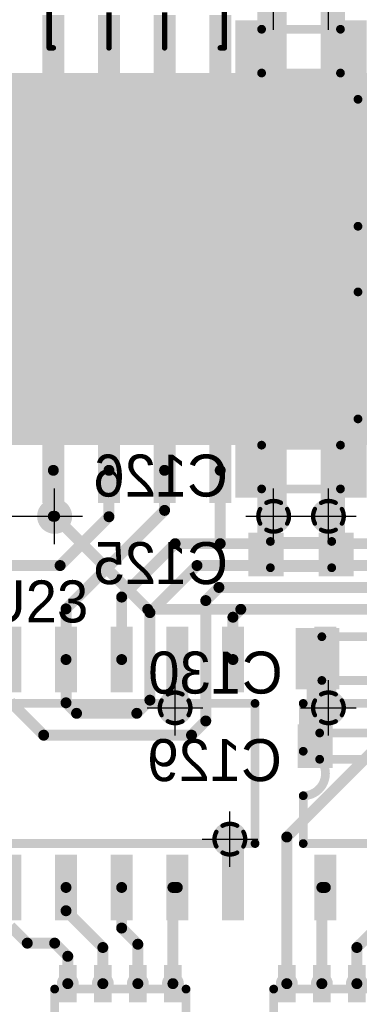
# Model space of a CAD drawing. Extents: x 74 to 326, y 70 to 232.
# Tile 12 of 138: x 149.58 to 157.33, y 81.73 to 104.22. Entities that reach past the tile are written whole.
import ezdxf

# ---------------------------------------------------------------- set-up
doc = ezdxf.new("R2010")
doc.units = 0
for name, color, linetype in [('Bot_Silk', 7, 'CONTINUOUS'), ('Bottom', 2, 'CONTINUOUS'), ('Drill_Layer', 255, 'CONTINUOUS'), ('Gnd', 12, 'CONTINUOUS'), ('Pwr', 13, 'CONTINUOUS'), ('Top', 1, 'CONTINUOUS'), ('Top_Silk', 6, 'CONTINUOUS')]:
    doc.layers.add(name, color=color, linetype=linetype)

# ---------------------------------------------------------------- blocks, each defined once
blk = doc.blocks.new('Cross')
at = {"layer": 'Drill_Layer', "linetype": 'CONTINUOUS'}
for p, q in [((0, -12.7), (0, 12.7)), ((-12.7, 0), (12.7, 0))]:
    blk.add_line(p, q, dxfattribs=at)
blk = doc.blocks.new('UNIT_DISC')
at = {"linetype": 'CONTINUOUS', "const_width": 0.5}
blk.add_lwpolyline([(0.25, 0, 1), (-0.25, 0, 1)], format="xyb", close=True, dxfattribs=at)
blk = doc.blocks.new('SHAPE_EL_236_236_0_0_0_0')
at = {"xscale": 0.6, "yscale": 0.6, "zscale": 0.6}
blk.add_blockref('UNIT_DISC', (0, 0), dxfattribs=at)
blk = doc.blocks.new('SHAPE_EL_314_314_0_0_0_0')
at = {"xscale": 0.8, "yscale": 0.8, "zscale": 0.8}
blk.add_blockref('UNIT_DISC', (0, 0), dxfattribs=at)
blk = doc.blocks.new('v0306303')
at = {"layer": 'Bottom'}
blk.add_blockref('SHAPE_EL_236_236_0_0_0_0', (0, 0), dxfattribs=at)
at = {"layer": 'Gnd'}
blk.add_blockref('SHAPE_EL_314_314_0_0_0_0', (0, 0), dxfattribs=at)
at = {"layer": 'Pwr'}
blk.add_blockref('SHAPE_EL_314_314_0_0_0_0', (0, 0), dxfattribs=at)
at = {"layer": 'Top'}
blk.add_blockref('SHAPE_EL_236_236_0_0_0_0', (0, 0), dxfattribs=at)
blk = doc.blocks.new('YC164_11073')
at = {"layer": 'Top_Silk', "linetype": 'CONTINUOUS', "const_width": 0.2}
for points in [[(155.375, 82.075), (155.375, 80.675)], [(158.375, 82.075), (155.375, 82.075)], [(158.375, 82.075), (158.375, 80.675)], [(158.375, 80.675), (155.375, 80.675)]]:
    blk.add_lwpolyline(points, dxfattribs=at)
at = {"layer": 'Top_Silk', "xscale": 0.2, "yscale": 0.2, "zscale": 0.2}
for p in [(155.375, 82.075), (155.375, 82.075), (158.375, 82.075), (158.375, 82.075), (155.375, 80.675), (155.375, 80.675), (158.375, 80.675), (158.375, 80.675)]:
    blk.add_blockref('UNIT_DISC', p, dxfattribs=at)
blk = doc.blocks.new('SHAPE_SQ_157_334_0_0_0_0')
blk.add_solid([(-0.2, -0.425), (0.2, -0.425), (-0.2, 0.425), (0.2, 0.425)])
blk = doc.blocks.new('SHAPE_EL_196_196_0_0_0_0')
at = {"xscale": 0.5, "yscale": 0.5, "zscale": 0.5}
blk.add_blockref('UNIT_DISC', (0, 0), dxfattribs=at)
blk = doc.blocks.new('w400h850250')
at = {"layer": 'Gnd'}
blk.add_blockref('SHAPE_EL_196_196_0_0_0_0', (0, 0), dxfattribs=at)
at = {"layer": 'Pwr'}
blk.add_blockref('SHAPE_EL_196_196_0_0_0_0', (0, 0), dxfattribs=at)
at = {"layer": 'Top'}
blk.add_blockref('SHAPE_SQ_157_334_0_0_0_0', (0, 0), dxfattribs=at)
blk = doc.blocks.new('w400h850259')
at = {"layer": 'Gnd'}
blk.add_blockref('SHAPE_EL_196_196_0_0_0_0', (0, 0), dxfattribs=at)
at = {"layer": 'Pwr'}
blk.add_blockref('SHAPE_EL_196_196_0_0_0_0', (0, 0), dxfattribs=at)
at = {"layer": 'Top'}
blk.add_blockref('SHAPE_SQ_157_334_0_0_0_0', (0, 0), dxfattribs=at)
blk = doc.blocks.new('w400h850244')
at = {"layer": 'Gnd'}
blk.add_blockref('SHAPE_EL_196_196_0_0_0_0', (0, 0), dxfattribs=at)
at = {"layer": 'Pwr'}
blk.add_blockref('SHAPE_EL_196_196_0_0_0_0', (0, 0), dxfattribs=at)
at = {"layer": 'Top'}
blk.add_blockref('SHAPE_SQ_157_334_0_0_0_0', (0, 0), dxfattribs=at)
blk = doc.blocks.new('w400h850322')
at = {"layer": 'Gnd'}
blk.add_blockref('SHAPE_EL_196_196_0_0_0_0', (0, 0), dxfattribs=at)
at = {"layer": 'Pwr'}
blk.add_blockref('SHAPE_EL_196_196_0_0_0_0', (0, 0), dxfattribs=at)
at = {"layer": 'Top'}
blk.add_blockref('SHAPE_SQ_157_334_0_0_0_0', (0, 0), dxfattribs=at)
blk = doc.blocks.new('w400h850252')
at = {"layer": 'Gnd'}
blk.add_blockref('SHAPE_EL_196_196_0_0_0_0', (0, 0), dxfattribs=at)
at = {"layer": 'Pwr'}
blk.add_blockref('SHAPE_EL_196_196_0_0_0_0', (0, 0), dxfattribs=at)
at = {"layer": 'Top'}
blk.add_blockref('SHAPE_SQ_157_334_0_0_0_0', (0, 0), dxfattribs=at)
blk = doc.blocks.new('w400h850253')
at = {"layer": 'Gnd'}
blk.add_blockref('SHAPE_EL_196_196_0_0_0_0', (0, 0), dxfattribs=at)
at = {"layer": 'Pwr'}
blk.add_blockref('SHAPE_EL_196_196_0_0_0_0', (0, 0), dxfattribs=at)
at = {"layer": 'Top'}
blk.add_blockref('SHAPE_SQ_157_334_0_0_0_0', (0, 0), dxfattribs=at)
blk = doc.blocks.new('w400h850315')
at = {"layer": 'Gnd'}
blk.add_blockref('SHAPE_EL_196_196_0_0_0_0', (0, 0), dxfattribs=at)
at = {"layer": 'Pwr'}
blk.add_blockref('SHAPE_EL_196_196_0_0_0_0', (0, 0), dxfattribs=at)
at = {"layer": 'Top'}
blk.add_blockref('SHAPE_SQ_157_334_0_0_0_0', (0, 0), dxfattribs=at)
blk = doc.blocks.new('w400h850316')
at = {"layer": 'Gnd'}
blk.add_blockref('SHAPE_EL_196_196_0_0_0_0', (0, 0), dxfattribs=at)
at = {"layer": 'Pwr'}
blk.add_blockref('SHAPE_EL_196_196_0_0_0_0', (0, 0), dxfattribs=at)
at = {"layer": 'Top'}
blk.add_blockref('SHAPE_SQ_157_334_0_0_0_0', (0, 0), dxfattribs=at)
blk = doc.blocks.new('R98')
for name, p in [('w400h850322', (155.675, 82.2)), ('w400h850244', (156.475, 82.2)), ('w400h850315', (157.275, 82.2)), ('w400h850316', (158.075, 82.2)), ('YC164_11073', (0, 0)), ('w400h850259', (155.675, 80.55)), ('w400h850250', (156.475, 80.55)), ('w400h850252', (157.275, 80.55)), ('w400h850253', (158.075, 80.55))]:
    blk.add_blockref(name, p)
at = {"layer": 'Top_Silk'}
blk.add_text('R98', height=0.96, dxfattribs=at).set_placement((153.43125, 78.95))
blk = doc.blocks.new('SHAPE_TH45_314_236_39_0_0_0')
at = {"linetype": 'CONTINUOUS', "const_width": 0.1}
for points in [[(0.16647, 0.30788, 0.2530389), (-0.16647, 0.30788, 0.2530389)], [(-0.30788, 0.16647, 0.2530389), (-0.30788, -0.16647, 0.2530389)], [(0.30788, -0.16647, 0.2530389), (0.30788, 0.16647, 0.2530389)], [(-0.16647, -0.30788, 0.2530389), (0.16647, -0.30788, 0.2530389)]]:
    blk.add_lwpolyline(points, format="xyb", dxfattribs=at)
at = {"xscale": 0.1, "yscale": 0.1, "zscale": 0.1}
for p in [(-0.16647, 0.30788), (0.16647, 0.30788), (-0.30788, 0.16647), (0.30788, 0.16647), (-0.30788, -0.16647), (0.30788, -0.16647), (-0.16647, -0.30788), (0.16647, -0.30788)]:
    blk.add_blockref('UNIT_DISC', p, dxfattribs=at)
blk = doc.blocks.new('v0306350')
at = {"layer": 'Bottom'}
blk.add_blockref('SHAPE_EL_236_236_0_0_0_0', (0, 0), dxfattribs=at)
at = {"layer": 'Gnd'}
blk.add_blockref('SHAPE_EL_314_314_0_0_0_0', (0, 0), dxfattribs=at)
at = {"layer": 'Pwr'}
blk.add_blockref('SHAPE_TH45_314_236_39_0_0_0', (0, 0), dxfattribs=at)
at = {"layer": 'Top'}
blk.add_blockref('SHAPE_EL_236_236_0_0_0_0', (0, 0), dxfattribs=at)
blk = doc.blocks.new('v030649')
at = {"layer": 'Bottom'}
blk.add_blockref('SHAPE_EL_236_236_0_0_0_0', (0, 0), dxfattribs=at)
at = {"layer": 'Gnd'}
blk.add_blockref('SHAPE_TH45_314_236_39_0_0_0', (0, 0), dxfattribs=at)
at = {"layer": 'Pwr'}
blk.add_blockref('SHAPE_EL_314_314_0_0_0_0', (0, 0), dxfattribs=at)
at = {"layer": 'Top'}
blk.add_blockref('SHAPE_EL_236_236_0_0_0_0', (0, 0), dxfattribs=at)
blk = doc.blocks.new('0805_11108')
at = {"layer": 'Bot_Silk', "linetype": 'CONTINUOUS', "const_width": 0.2}
for points in [[(156.475, 89.125), (156.475, 90.125)], [(156.475, 90.125), (158.275, 90.125)], [(158.275, 89.125), (158.275, 90.125)], [(158.275, 89.125), (156.475, 89.125)]]:
    blk.add_lwpolyline(points, dxfattribs=at)
at = {"layer": 'Bot_Silk', "xscale": 0.2, "yscale": 0.2, "zscale": 0.2}
for p in [(156.475, 90.125), (156.475, 90.125), (158.275, 90.125), (158.275, 90.125), (156.475, 89.125), (156.475, 89.125), (158.275, 89.125), (158.275, 89.125)]:
    blk.add_blockref('UNIT_DISC', p, dxfattribs=at)
blk = doc.blocks.new('SHAPE_SQ_393_551_0_0_0_0')
blk.add_solid([(-0.5, -0.7), (0.5, -0.7), (-0.5, 0.7), (0.5, 0.7)])
blk = doc.blocks.new('w1000h1400350_F')
at = {"layer": 'Bottom'}
blk.add_blockref('SHAPE_SQ_393_551_0_0_0_0', (0, 0), dxfattribs=at)
at = {"layer": 'Gnd'}
blk.add_blockref('SHAPE_EL_196_196_0_0_0_0', (0, 0), dxfattribs=at)
at = {"layer": 'Pwr'}
blk.add_blockref('SHAPE_EL_196_196_0_0_0_0', (0, 0), dxfattribs=at)
blk = doc.blocks.new('w1000h140049_F')
at = {"layer": 'Bottom'}
blk.add_blockref('SHAPE_SQ_393_551_0_0_0_0', (0, 0), dxfattribs=at)
at = {"layer": 'Gnd'}
blk.add_blockref('SHAPE_EL_196_196_0_0_0_0', (0, 0), dxfattribs=at)
at = {"layer": 'Pwr'}
blk.add_blockref('SHAPE_EL_196_196_0_0_0_0', (0, 0), dxfattribs=at)
blk = doc.blocks.new('C130')
at = {"rotation": -180}
for name, p in [('w1000h1400350_F', (156.375, 89.625)), ('w1000h140049_F', (158.375, 89.625))]:
    blk.add_blockref(name, p, dxfattribs=at)
blk.add_blockref('0805_11108', (0, 0))
at = {"layer": 'Bot_Silk', "text_generation_flag": 2}
blk.add_text('C130', height=0.96, dxfattribs=at).set_placement((155.58125, 88.825))
blk = doc.blocks.new('0603_11094')
at = {"layer": 'Bot_Silk', "linetype": 'CONTINUOUS', "const_width": 0.2}
for points in [[(156.425, 87.925), (156.425, 87.325)], [(157.825, 87.925), (156.425, 87.925)], [(157.825, 87.325), (157.825, 87.925)], [(156.425, 87.325), (157.825, 87.325)]]:
    blk.add_lwpolyline(points, dxfattribs=at)
at = {"layer": 'Bot_Silk', "xscale": 0.2, "yscale": 0.2, "zscale": 0.2}
for p in [(156.425, 87.925), (156.425, 87.925), (157.825, 87.925), (157.825, 87.925), (156.425, 87.325), (156.425, 87.325), (157.825, 87.325), (157.825, 87.325)]:
    blk.add_blockref('UNIT_DISC', p, dxfattribs=at)
blk = doc.blocks.new('SHAPE_SQ_314_393_0_0_0_0')
blk.add_solid([(-0.4, -0.5), (0.4, -0.5), (-0.4, 0.5), (0.4, 0.5)])
blk = doc.blocks.new('w800h1000350_F')
at = {"layer": 'Bottom'}
blk.add_blockref('SHAPE_SQ_314_393_0_0_0_0', (0, 0), dxfattribs=at)
at = {"layer": 'Gnd'}
blk.add_blockref('SHAPE_EL_196_196_0_0_0_0', (0, 0), dxfattribs=at)
at = {"layer": 'Pwr'}
blk.add_blockref('SHAPE_EL_196_196_0_0_0_0', (0, 0), dxfattribs=at)
blk = doc.blocks.new('w800h100049_F')
at = {"layer": 'Bottom'}
blk.add_blockref('SHAPE_SQ_314_393_0_0_0_0', (0, 0), dxfattribs=at)
at = {"layer": 'Gnd'}
blk.add_blockref('SHAPE_EL_196_196_0_0_0_0', (0, 0), dxfattribs=at)
at = {"layer": 'Pwr'}
blk.add_blockref('SHAPE_EL_196_196_0_0_0_0', (0, 0), dxfattribs=at)
blk = doc.blocks.new('C129')
at = {"rotation": -180}
for name, p in [('w800h1000350_F', (156.325, 87.625)), ('w800h100049_F', (157.925, 87.625))]:
    blk.add_blockref(name, p, dxfattribs=at)
blk.add_blockref('0603_11094', (0, 0))
at = {"layer": 'Bot_Silk', "text_generation_flag": 2}
blk.add_text('C129', height=0.96, dxfattribs=at).set_placement((155.5625, 86.825))
blk = doc.blocks.new('YC164_18177')
at = {"layer": 'Top_Silk', "linetype": 'CONTINUOUS', "const_width": 0.2}
for points in [[(150.375, 82.075), (150.375, 80.675)], [(153.375, 82.075), (150.375, 82.075)], [(153.375, 82.075), (153.375, 80.675)], [(153.375, 80.675), (150.375, 80.675)]]:
    blk.add_lwpolyline(points, dxfattribs=at)
at = {"layer": 'Top_Silk', "xscale": 0.2, "yscale": 0.2, "zscale": 0.2}
for p in [(150.375, 82.075), (150.375, 82.075), (153.375, 82.075), (153.375, 82.075), (150.375, 80.675), (150.375, 80.675), (153.375, 80.675), (153.375, 80.675)]:
    blk.add_blockref('UNIT_DISC', p, dxfattribs=at)
blk = doc.blocks.new('w400h850247')
at = {"layer": 'Gnd'}
blk.add_blockref('SHAPE_EL_196_196_0_0_0_0', (0, 0), dxfattribs=at)
at = {"layer": 'Pwr'}
blk.add_blockref('SHAPE_EL_196_196_0_0_0_0', (0, 0), dxfattribs=at)
at = {"layer": 'Top'}
blk.add_blockref('SHAPE_SQ_157_334_0_0_0_0', (0, 0), dxfattribs=at)
blk = doc.blocks.new('w400h850246')
at = {"layer": 'Gnd'}
blk.add_blockref('SHAPE_EL_196_196_0_0_0_0', (0, 0), dxfattribs=at)
at = {"layer": 'Pwr'}
blk.add_blockref('SHAPE_EL_196_196_0_0_0_0', (0, 0), dxfattribs=at)
at = {"layer": 'Top'}
blk.add_blockref('SHAPE_SQ_157_334_0_0_0_0', (0, 0), dxfattribs=at)
blk = doc.blocks.new('w400h850314')
at = {"layer": 'Gnd'}
blk.add_blockref('SHAPE_EL_196_196_0_0_0_0', (0, 0), dxfattribs=at)
at = {"layer": 'Pwr'}
blk.add_blockref('SHAPE_EL_196_196_0_0_0_0', (0, 0), dxfattribs=at)
at = {"layer": 'Top'}
blk.add_blockref('SHAPE_SQ_157_334_0_0_0_0', (0, 0), dxfattribs=at)
blk = doc.blocks.new('w400h850242')
at = {"layer": 'Gnd'}
blk.add_blockref('SHAPE_EL_196_196_0_0_0_0', (0, 0), dxfattribs=at)
at = {"layer": 'Pwr'}
blk.add_blockref('SHAPE_EL_196_196_0_0_0_0', (0, 0), dxfattribs=at)
at = {"layer": 'Top'}
blk.add_blockref('SHAPE_SQ_157_334_0_0_0_0', (0, 0), dxfattribs=at)
blk = doc.blocks.new('w400h850248')
at = {"layer": 'Gnd'}
blk.add_blockref('SHAPE_EL_196_196_0_0_0_0', (0, 0), dxfattribs=at)
at = {"layer": 'Pwr'}
blk.add_blockref('SHAPE_EL_196_196_0_0_0_0', (0, 0), dxfattribs=at)
at = {"layer": 'Top'}
blk.add_blockref('SHAPE_SQ_157_334_0_0_0_0', (0, 0), dxfattribs=at)
blk = doc.blocks.new('w400h850249')
at = {"layer": 'Gnd'}
blk.add_blockref('SHAPE_EL_196_196_0_0_0_0', (0, 0), dxfattribs=at)
at = {"layer": 'Pwr'}
blk.add_blockref('SHAPE_EL_196_196_0_0_0_0', (0, 0), dxfattribs=at)
at = {"layer": 'Top'}
blk.add_blockref('SHAPE_SQ_157_334_0_0_0_0', (0, 0), dxfattribs=at)
blk = doc.blocks.new('w400h850309')
at = {"layer": 'Gnd'}
blk.add_blockref('SHAPE_EL_196_196_0_0_0_0', (0, 0), dxfattribs=at)
at = {"layer": 'Pwr'}
blk.add_blockref('SHAPE_EL_196_196_0_0_0_0', (0, 0), dxfattribs=at)
at = {"layer": 'Top'}
blk.add_blockref('SHAPE_SQ_157_334_0_0_0_0', (0, 0), dxfattribs=at)
blk = doc.blocks.new('w400h850310')
at = {"layer": 'Gnd'}
blk.add_blockref('SHAPE_EL_196_196_0_0_0_0', (0, 0), dxfattribs=at)
at = {"layer": 'Pwr'}
blk.add_blockref('SHAPE_EL_196_196_0_0_0_0', (0, 0), dxfattribs=at)
at = {"layer": 'Top'}
blk.add_blockref('SHAPE_SQ_157_334_0_0_0_0', (0, 0), dxfattribs=at)
blk = doc.blocks.new('R97')
for name, p in [('w400h850242', (150.675, 82.2)), ('w400h850314', (151.475, 82.2)), ('w400h850309', (152.275, 82.2)), ('w400h850310', (153.075, 82.2)), ('YC164_18177', (0, 0)), ('w400h850246', (150.675, 80.55)), ('w400h850247', (151.475, 80.55)), ('w400h850248', (152.275, 80.55)), ('w400h850249', (153.075, 80.55))]:
    blk.add_blockref(name, p)
at = {"layer": 'Top_Silk'}
blk.add_text('R97', height=0.96, dxfattribs=at).set_placement((148.18125, 78.95))
blk = doc.blocks.new('SOIC16_40_20729')
at = {"layer": 'Top_Silk', "linetype": 'CONTINUOUS', "const_width": 0.2}
for points in [[(145.05, 87.508), (145.05, 88.6)], [(145.05, 88.6), (154.95, 88.6)], [(154.95, 88.6), (154.95, 85.4)], [(145.05, 85.4), (145.05, 86.492)], [(154.95, 85.4), (145.05, 85.4)]]:
    blk.add_lwpolyline(points, dxfattribs=at)
blk.add_lwpolyline([(145.05, 86.492, 1), (145.05, 87.508, 1)], format="xyb", dxfattribs=at)
at = {"layer": 'Top_Silk', "xscale": 0.2, "yscale": 0.2, "zscale": 0.2}
for p in [(145.05, 88.6), (145.05, 88.6), (154.95, 88.6), (154.95, 88.6), (145.05, 87.508), (145.05, 87.508), (145.05, 86.492), (145.05, 86.492), (145.05, 85.4), (145.05, 85.4), (154.95, 85.4), (154.95, 85.4)]:
    blk.add_blockref('UNIT_DISC', p, dxfattribs=at)
blk = doc.blocks.new('SHAPE_SQ_590_196_0_0_0_0')
blk.add_solid([(-0.75, -0.25), (0.75, -0.25), (-0.75, 0.25), (0.75, 0.25)])
blk = doc.blocks.new('w1500h500309')
at = {"layer": 'Gnd'}
blk.add_blockref('SHAPE_EL_196_196_0_0_0_0', (0, 0), dxfattribs=at)
at = {"layer": 'Pwr'}
blk.add_blockref('SHAPE_EL_196_196_0_0_0_0', (0, 0), dxfattribs=at)
at = {"layer": 'Top'}
blk.add_blockref('SHAPE_SQ_590_196_0_0_0_0', (0, 0), dxfattribs=at)
blk = doc.blocks.new('w1500h500314')
at = {"layer": 'Gnd'}
blk.add_blockref('SHAPE_EL_196_196_0_0_0_0', (0, 0), dxfattribs=at)
at = {"layer": 'Pwr'}
blk.add_blockref('SHAPE_EL_196_196_0_0_0_0', (0, 0), dxfattribs=at)
at = {"layer": 'Top'}
blk.add_blockref('SHAPE_SQ_590_196_0_0_0_0', (0, 0), dxfattribs=at)
blk = doc.blocks.new('w1500h500310')
at = {"layer": 'Gnd'}
blk.add_blockref('SHAPE_EL_196_196_0_0_0_0', (0, 0), dxfattribs=at)
at = {"layer": 'Pwr'}
blk.add_blockref('SHAPE_EL_196_196_0_0_0_0', (0, 0), dxfattribs=at)
at = {"layer": 'Top'}
blk.add_blockref('SHAPE_SQ_590_196_0_0_0_0', (0, 0), dxfattribs=at)
blk = doc.blocks.new('w1500h50049')
at = {"layer": 'Gnd'}
blk.add_blockref('SHAPE_EL_196_196_0_0_0_0', (0, 0), dxfattribs=at)
at = {"layer": 'Pwr'}
blk.add_blockref('SHAPE_EL_196_196_0_0_0_0', (0, 0), dxfattribs=at)
at = {"layer": 'Top'}
blk.add_blockref('SHAPE_SQ_590_196_0_0_0_0', (0, 0), dxfattribs=at)
blk = doc.blocks.new('w1500h500236')
at = {"layer": 'Gnd'}
blk.add_blockref('SHAPE_EL_196_196_0_0_0_0', (0, 0), dxfattribs=at)
at = {"layer": 'Pwr'}
blk.add_blockref('SHAPE_EL_196_196_0_0_0_0', (0, 0), dxfattribs=at)
at = {"layer": 'Top'}
blk.add_blockref('SHAPE_SQ_590_196_0_0_0_0', (0, 0), dxfattribs=at)
blk = doc.blocks.new('w1500h500238')
at = {"layer": 'Gnd'}
blk.add_blockref('SHAPE_EL_196_196_0_0_0_0', (0, 0), dxfattribs=at)
at = {"layer": 'Pwr'}
blk.add_blockref('SHAPE_EL_196_196_0_0_0_0', (0, 0), dxfattribs=at)
at = {"layer": 'Top'}
blk.add_blockref('SHAPE_SQ_590_196_0_0_0_0', (0, 0), dxfattribs=at)
blk = doc.blocks.new('w1500h500313')
at = {"layer": 'Gnd'}
blk.add_blockref('SHAPE_EL_196_196_0_0_0_0', (0, 0), dxfattribs=at)
at = {"layer": 'Pwr'}
blk.add_blockref('SHAPE_EL_196_196_0_0_0_0', (0, 0), dxfattribs=at)
at = {"layer": 'Top'}
blk.add_blockref('SHAPE_SQ_590_196_0_0_0_0', (0, 0), dxfattribs=at)
blk = doc.blocks.new('w1500h500242')
at = {"layer": 'Gnd'}
blk.add_blockref('SHAPE_EL_196_196_0_0_0_0', (0, 0), dxfattribs=at)
at = {"layer": 'Pwr'}
blk.add_blockref('SHAPE_EL_196_196_0_0_0_0', (0, 0), dxfattribs=at)
at = {"layer": 'Top'}
blk.add_blockref('SHAPE_SQ_590_196_0_0_0_0', (0, 0), dxfattribs=at)
blk = doc.blocks.new('w1500h500149')
at = {"layer": 'Gnd'}
blk.add_blockref('SHAPE_EL_196_196_0_0_0_0', (0, 0), dxfattribs=at)
at = {"layer": 'Pwr'}
blk.add_blockref('SHAPE_EL_196_196_0_0_0_0', (0, 0), dxfattribs=at)
at = {"layer": 'Top'}
blk.add_blockref('SHAPE_SQ_590_196_0_0_0_0', (0, 0), dxfattribs=at)
blk = doc.blocks.new('w1500h500350')
at = {"layer": 'Gnd'}
blk.add_blockref('SHAPE_EL_196_196_0_0_0_0', (0, 0), dxfattribs=at)
at = {"layer": 'Pwr'}
blk.add_blockref('SHAPE_EL_196_196_0_0_0_0', (0, 0), dxfattribs=at)
at = {"layer": 'Top'}
blk.add_blockref('SHAPE_SQ_590_196_0_0_0_0', (0, 0), dxfattribs=at)
blk = doc.blocks.new('w1500h500288')
at = {"layer": 'Gnd'}
blk.add_blockref('SHAPE_EL_196_196_0_0_0_0', (0, 0), dxfattribs=at)
at = {"layer": 'Pwr'}
blk.add_blockref('SHAPE_EL_196_196_0_0_0_0', (0, 0), dxfattribs=at)
at = {"layer": 'Top'}
blk.add_blockref('SHAPE_SQ_590_196_0_0_0_0', (0, 0), dxfattribs=at)
blk = doc.blocks.new('w1500h500299')
at = {"layer": 'Gnd'}
blk.add_blockref('SHAPE_EL_196_196_0_0_0_0', (0, 0), dxfattribs=at)
at = {"layer": 'Pwr'}
blk.add_blockref('SHAPE_EL_196_196_0_0_0_0', (0, 0), dxfattribs=at)
at = {"layer": 'Top'}
blk.add_blockref('SHAPE_SQ_590_196_0_0_0_0', (0, 0), dxfattribs=at)
blk = doc.blocks.new('w1500h500349')
at = {"layer": 'Gnd'}
blk.add_blockref('SHAPE_EL_196_196_0_0_0_0', (0, 0), dxfattribs=at)
at = {"layer": 'Pwr'}
blk.add_blockref('SHAPE_EL_196_196_0_0_0_0', (0, 0), dxfattribs=at)
at = {"layer": 'Top'}
blk.add_blockref('SHAPE_SQ_590_196_0_0_0_0', (0, 0), dxfattribs=at)
blk = doc.blocks.new('w1500h500300')
at = {"layer": 'Gnd'}
blk.add_blockref('SHAPE_EL_196_196_0_0_0_0', (0, 0), dxfattribs=at)
at = {"layer": 'Pwr'}
blk.add_blockref('SHAPE_EL_196_196_0_0_0_0', (0, 0), dxfattribs=at)
at = {"layer": 'Top'}
blk.add_blockref('SHAPE_SQ_590_196_0_0_0_0', (0, 0), dxfattribs=at)
blk = doc.blocks.new('w1500h500312')
at = {"layer": 'Gnd'}
blk.add_blockref('SHAPE_EL_196_196_0_0_0_0', (0, 0), dxfattribs=at)
at = {"layer": 'Pwr'}
blk.add_blockref('SHAPE_EL_196_196_0_0_0_0', (0, 0), dxfattribs=at)
at = {"layer": 'Top'}
blk.add_blockref('SHAPE_SQ_590_196_0_0_0_0', (0, 0), dxfattribs=at)
blk = doc.blocks.new('U23')
at = {"rotation": 90}
for name, p in [('w1500h500350', (145.555, 89.6035)), ('w1500h500312', (146.825, 89.6035)), ('w1500h500300', (148.095, 89.6035)), ('w1500h500349', (149.365, 89.6035)), ('w1500h500299', (150.635, 89.6035)), ('w1500h500288', (151.905, 89.6035)), ('w1500h500350', (153.175, 89.6035)), ('w1500h500149', (154.445, 89.6035)), ('w1500h500313', (145.555, 84.3965)), ('w1500h500236', (146.825, 84.3965)), ('w1500h500238', (148.095, 84.3965)), ('w1500h500242', (149.365, 84.3965)), ('w1500h500314', (150.635, 84.3965)), ('w1500h500309', (151.905, 84.3965)), ('w1500h500310', (153.175, 84.3965)), ('w1500h50049', (154.445, 84.3965))]:
    blk.add_blockref(name, p, dxfattribs=at)
blk.add_blockref('SOIC16_40_20729', (0, 0))
at = {"layer": 'Top_Silk'}
blk.add_text('U23', height=0.96, dxfattribs=at).set_placement((148.7875, 90.45))
blk = doc.blocks.new('0805_11127')
at = {"layer": 'Bot_Silk', "linetype": 'CONTINUOUS', "const_width": 0.2}
for points in [[(155.1, 94.5), (155.1, 93.5)], [(155.1, 94.5), (156.9, 94.5)], [(156.9, 94.5), (156.9, 93.5)], [(156.9, 93.5), (155.1, 93.5)]]:
    blk.add_lwpolyline(points, dxfattribs=at)
at = {"layer": 'Bot_Silk', "xscale": 0.2, "yscale": 0.2, "zscale": 0.2}
for p in [(155.1, 94.5), (155.1, 94.5), (156.9, 94.5), (156.9, 94.5), (155.1, 93.5), (155.1, 93.5), (156.9, 93.5), (156.9, 93.5)]:
    blk.add_blockref('UNIT_DISC', p, dxfattribs=at)
blk = doc.blocks.new('C126')
for name, p in [('w1000h140049_F', (155, 94)), ('w1000h1400350_F', (157, 94)), ('0805_11127', (0, 0))]:
    blk.add_blockref(name, p)
at = {"layer": 'Bot_Silk', "text_generation_flag": 2}
blk.add_text('C126', height=0.96, dxfattribs=at).set_placement((154.33125, 93.325))
blk = doc.blocks.new('0805_11143')
at = {"layer": 'Bot_Silk', "linetype": 'CONTINUOUS', "const_width": 0.2}
for points in [[(155.1, 104), (155.1, 103)], [(155.1, 104), (156.9, 104)], [(156.9, 104), (156.9, 103)], [(156.9, 103), (155.1, 103)]]:
    blk.add_lwpolyline(points, dxfattribs=at)
at = {"layer": 'Bot_Silk', "xscale": 0.2, "yscale": 0.2, "zscale": 0.2}
for p in [(155.1, 104), (155.1, 104), (156.9, 104), (156.9, 104), (155.1, 103), (155.1, 103), (156.9, 103), (156.9, 103)]:
    blk.add_blockref('UNIT_DISC', p, dxfattribs=at)
blk = doc.blocks.new('w1000h1400395_F')
at = {"layer": 'Bottom'}
blk.add_blockref('SHAPE_SQ_393_551_0_0_0_0', (0, 0), dxfattribs=at)
at = {"layer": 'Gnd'}
blk.add_blockref('SHAPE_EL_196_196_0_0_0_0', (0, 0), dxfattribs=at)
at = {"layer": 'Pwr'}
blk.add_blockref('SHAPE_EL_196_196_0_0_0_0', (0, 0), dxfattribs=at)
blk = doc.blocks.new('w1000h1400392_F')
at = {"layer": 'Bottom'}
blk.add_blockref('SHAPE_SQ_393_551_0_0_0_0', (0, 0), dxfattribs=at)
at = {"layer": 'Gnd'}
blk.add_blockref('SHAPE_EL_196_196_0_0_0_0', (0, 0), dxfattribs=at)
at = {"layer": 'Pwr'}
blk.add_blockref('SHAPE_EL_196_196_0_0_0_0', (0, 0), dxfattribs=at)
blk = doc.blocks.new('C124')
for name, p in [('w1000h1400392_F', (155, 103.5)), ('w1000h1400395_F', (157, 103.5)), ('0805_11143', (0, 0))]:
    blk.add_blockref(name, p)
at = {"layer": 'Bot_Silk', "text_generation_flag": 2}
blk.add_text('C124', height=0.96, dxfattribs=at).set_placement((160.6, 102.825))
blk = doc.blocks.new('0603_15589')
at = {"layer": 'Bot_Silk', "linetype": 'CONTINUOUS', "const_width": 0.2}
for points in [[(155.3, 92.3), (155.3, 91.7)], [(156.7, 92.3), (155.3, 92.3)], [(156.7, 91.7), (156.7, 92.3)], [(155.3, 91.7), (156.7, 91.7)]]:
    blk.add_lwpolyline(points, dxfattribs=at)
at = {"layer": 'Bot_Silk', "xscale": 0.2, "yscale": 0.2, "zscale": 0.2}
for p in [(155.3, 92.3), (155.3, 92.3), (156.7, 92.3), (156.7, 92.3), (155.3, 91.7), (155.3, 91.7), (156.7, 91.7), (156.7, 91.7)]:
    blk.add_blockref('UNIT_DISC', p, dxfattribs=at)
blk = doc.blocks.new('C125')
for name, p in [('w800h100049_F', (155.2, 92)), ('w800h1000350_F', (156.8, 92)), ('0603_15589', (0, 0))]:
    blk.add_blockref(name, p)
at = {"layer": 'Bot_Silk', "text_generation_flag": 2}
blk.add_text('C125', height=0.96, dxfattribs=at).set_placement((154.33125, 91.325))
blk = doc.blocks.new('SOIC16_40_23658')
at = {"layer": 'Top_Silk', "linetype": 'CONTINUOUS', "const_width": 0.2}
for points in [[(156.05, 87.508), (156.05, 88.6)], [(156.05, 88.6), (165.95, 88.6)], [(165.95, 88.6), (165.95, 85.4)], [(156.05, 85.4), (156.05, 86.492)], [(165.95, 85.4), (156.05, 85.4)]]:
    blk.add_lwpolyline(points, dxfattribs=at)
blk.add_lwpolyline([(156.05, 86.492, 1), (156.05, 87.508, 1)], format="xyb", dxfattribs=at)
at = {"layer": 'Top_Silk', "xscale": 0.2, "yscale": 0.2, "zscale": 0.2}
for p in [(156.05, 88.6), (156.05, 88.6), (165.95, 88.6), (165.95, 88.6), (156.05, 87.508), (156.05, 87.508), (156.05, 86.492), (156.05, 86.492), (156.05, 85.4), (156.05, 85.4), (165.95, 85.4), (165.95, 85.4)]:
    blk.add_blockref('UNIT_DISC', p, dxfattribs=at)
blk = doc.blocks.new('w1500h500323')
at = {"layer": 'Gnd'}
blk.add_blockref('SHAPE_EL_196_196_0_0_0_0', (0, 0), dxfattribs=at)
at = {"layer": 'Pwr'}
blk.add_blockref('SHAPE_EL_196_196_0_0_0_0', (0, 0), dxfattribs=at)
at = {"layer": 'Top'}
blk.add_blockref('SHAPE_SQ_590_196_0_0_0_0', (0, 0), dxfattribs=at)
blk = doc.blocks.new('w1500h500318')
at = {"layer": 'Gnd'}
blk.add_blockref('SHAPE_EL_196_196_0_0_0_0', (0, 0), dxfattribs=at)
at = {"layer": 'Pwr'}
blk.add_blockref('SHAPE_EL_196_196_0_0_0_0', (0, 0), dxfattribs=at)
at = {"layer": 'Top'}
blk.add_blockref('SHAPE_SQ_590_196_0_0_0_0', (0, 0), dxfattribs=at)
blk = doc.blocks.new('w1500h500320')
at = {"layer": 'Gnd'}
blk.add_blockref('SHAPE_EL_196_196_0_0_0_0', (0, 0), dxfattribs=at)
at = {"layer": 'Pwr'}
blk.add_blockref('SHAPE_EL_196_196_0_0_0_0', (0, 0), dxfattribs=at)
at = {"layer": 'Top'}
blk.add_blockref('SHAPE_SQ_590_196_0_0_0_0', (0, 0), dxfattribs=at)
blk = doc.blocks.new('w1500h500315')
at = {"layer": 'Gnd'}
blk.add_blockref('SHAPE_EL_196_196_0_0_0_0', (0, 0), dxfattribs=at)
at = {"layer": 'Pwr'}
blk.add_blockref('SHAPE_EL_196_196_0_0_0_0', (0, 0), dxfattribs=at)
at = {"layer": 'Top'}
blk.add_blockref('SHAPE_SQ_590_196_0_0_0_0', (0, 0), dxfattribs=at)
blk = doc.blocks.new('w1500h500316')
at = {"layer": 'Gnd'}
blk.add_blockref('SHAPE_EL_196_196_0_0_0_0', (0, 0), dxfattribs=at)
at = {"layer": 'Pwr'}
blk.add_blockref('SHAPE_EL_196_196_0_0_0_0', (0, 0), dxfattribs=at)
at = {"layer": 'Top'}
blk.add_blockref('SHAPE_SQ_590_196_0_0_0_0', (0, 0), dxfattribs=at)
blk = doc.blocks.new('w1500h500244')
at = {"layer": 'Gnd'}
blk.add_blockref('SHAPE_EL_196_196_0_0_0_0', (0, 0), dxfattribs=at)
at = {"layer": 'Pwr'}
blk.add_blockref('SHAPE_EL_196_196_0_0_0_0', (0, 0), dxfattribs=at)
at = {"layer": 'Top'}
blk.add_blockref('SHAPE_SQ_590_196_0_0_0_0', (0, 0), dxfattribs=at)
blk = doc.blocks.new('w1500h500317')
at = {"layer": 'Gnd'}
blk.add_blockref('SHAPE_EL_196_196_0_0_0_0', (0, 0), dxfattribs=at)
at = {"layer": 'Pwr'}
blk.add_blockref('SHAPE_EL_196_196_0_0_0_0', (0, 0), dxfattribs=at)
at = {"layer": 'Top'}
blk.add_blockref('SHAPE_SQ_590_196_0_0_0_0', (0, 0), dxfattribs=at)
blk = doc.blocks.new('w1500h500303')
at = {"layer": 'Gnd'}
blk.add_blockref('SHAPE_EL_196_196_0_0_0_0', (0, 0), dxfattribs=at)
at = {"layer": 'Pwr'}
blk.add_blockref('SHAPE_EL_196_196_0_0_0_0', (0, 0), dxfattribs=at)
at = {"layer": 'Top'}
blk.add_blockref('SHAPE_SQ_590_196_0_0_0_0', (0, 0), dxfattribs=at)
blk = doc.blocks.new('w1500h500322')
at = {"layer": 'Gnd'}
blk.add_blockref('SHAPE_EL_196_196_0_0_0_0', (0, 0), dxfattribs=at)
at = {"layer": 'Pwr'}
blk.add_blockref('SHAPE_EL_196_196_0_0_0_0', (0, 0), dxfattribs=at)
at = {"layer": 'Top'}
blk.add_blockref('SHAPE_SQ_590_196_0_0_0_0', (0, 0), dxfattribs=at)
blk = doc.blocks.new('U24')
at = {"rotation": 90}
for name, p in [('w1500h500350', (156.555, 89.6035)), ('w1500h500322', (157.825, 89.6035)), ('w1500h500149', (159.095, 89.6035)), ('w1500h500349', (160.365, 89.6035)), ('w1500h500299', (161.635, 89.6035)), ('w1500h500288', (162.905, 89.6035)), ('w1500h500350', (164.175, 89.6035)), ('w1500h500303', (165.445, 89.6035)), ('w1500h500244', (156.555, 84.3965)), ('w1500h500315', (157.825, 84.3965)), ('w1500h500316', (159.095, 84.3965)), ('w1500h500317', (160.365, 84.3965)), ('w1500h500318', (161.635, 84.3965)), ('w1500h500323', (162.905, 84.3965)), ('w1500h500320', (164.175, 84.3965)), ('w1500h50049', (165.445, 84.3965))]:
    blk.add_blockref(name, p, dxfattribs=at)
blk.add_blockref('SOIC16_40_23658', (0, 0))
at = {"layer": 'Top_Silk'}
blk.add_text('U24', height=0.96, dxfattribs=at).set_placement((159.89375, 90.45))
blk = doc.blocks.new('SOIC16_75_24473')
at = {"layer": 'Top_Silk', "linetype": 'CONTINUOUS', "const_width": 0.2}
for points in [[(147.2, 102.4), (157.3, 102.4)], [(147.2, 95.1), (147.2, 102.4)], [(157.3, 99.5), (157.3, 102.4)], [(157.3, 95.1), (157.3, 98)], [(157.3, 95.1), (147.2, 95.1)]]:
    blk.add_lwpolyline(points, dxfattribs=at)
blk.add_lwpolyline([(157.3, 99.5, 1), (157.3, 98, 1)], format="xyb", dxfattribs=at)
at = {"layer": 'Top_Silk', "xscale": 0.2, "yscale": 0.2, "zscale": 0.2}
for p in [(147.2, 102.4), (147.2, 102.4), (157.3, 102.4), (157.3, 102.4), (157.3, 99.5), (157.3, 99.5), (157.3, 98), (157.3, 98), (147.2, 95.1), (147.2, 95.1), (157.3, 95.1), (157.3, 95.1)]:
    blk.add_blockref('UNIT_DISC', p, dxfattribs=at)
blk = doc.blocks.new('w1500h500392')
at = {"layer": 'Gnd'}
blk.add_blockref('SHAPE_EL_196_196_0_0_0_0', (0, 0), dxfattribs=at)
at = {"layer": 'Pwr'}
blk.add_blockref('SHAPE_EL_196_196_0_0_0_0', (0, 0), dxfattribs=at)
at = {"layer": 'Top'}
blk.add_blockref('SHAPE_SQ_590_196_0_0_0_0', (0, 0), dxfattribs=at)
blk = doc.blocks.new('w1500h500287')
at = {"layer": 'Gnd'}
blk.add_blockref('SHAPE_EL_196_196_0_0_0_0', (0, 0), dxfattribs=at)
at = {"layer": 'Pwr'}
blk.add_blockref('SHAPE_EL_196_196_0_0_0_0', (0, 0), dxfattribs=at)
at = {"layer": 'Top'}
blk.add_blockref('SHAPE_SQ_590_196_0_0_0_0', (0, 0), dxfattribs=at)
blk = doc.blocks.new('w1500h500395')
at = {"layer": 'Gnd'}
blk.add_blockref('SHAPE_EL_196_196_0_0_0_0', (0, 0), dxfattribs=at)
at = {"layer": 'Pwr'}
blk.add_blockref('SHAPE_EL_196_196_0_0_0_0', (0, 0), dxfattribs=at)
at = {"layer": 'Top'}
blk.add_blockref('SHAPE_SQ_590_196_0_0_0_0', (0, 0), dxfattribs=at)
blk = doc.blocks.new('w1500h500269')
at = {"layer": 'Gnd'}
blk.add_blockref('SHAPE_EL_196_196_0_0_0_0', (0, 0), dxfattribs=at)
at = {"layer": 'Pwr'}
blk.add_blockref('SHAPE_EL_196_196_0_0_0_0', (0, 0), dxfattribs=at)
at = {"layer": 'Top'}
blk.add_blockref('SHAPE_SQ_590_196_0_0_0_0', (0, 0), dxfattribs=at)
blk = doc.blocks.new('w1500h500267')
at = {"layer": 'Gnd'}
blk.add_blockref('SHAPE_EL_196_196_0_0_0_0', (0, 0), dxfattribs=at)
at = {"layer": 'Pwr'}
blk.add_blockref('SHAPE_EL_196_196_0_0_0_0', (0, 0), dxfattribs=at)
at = {"layer": 'Top'}
blk.add_blockref('SHAPE_SQ_590_196_0_0_0_0', (0, 0), dxfattribs=at)
blk = doc.blocks.new('w1500h500266')
at = {"layer": 'Gnd'}
blk.add_blockref('SHAPE_EL_196_196_0_0_0_0', (0, 0), dxfattribs=at)
at = {"layer": 'Pwr'}
blk.add_blockref('SHAPE_EL_196_196_0_0_0_0', (0, 0), dxfattribs=at)
at = {"layer": 'Top'}
blk.add_blockref('SHAPE_SQ_590_196_0_0_0_0', (0, 0), dxfattribs=at)
blk = doc.blocks.new('U22')
at = {"rotation": 270}
for name, p in [('w1500h500392', (147.805, 103.575)), ('w1500h500395', (149.075, 103.575)), ('w1500h500287', (150.345, 103.575)), ('w1500h500269', (151.615, 103.575)), ('w1500h500267', (152.885, 103.575)), ('w1500h500266', (154.155, 103.575)), ('w1500h500392', (155.425, 103.575)), ('w1500h500395', (156.695, 103.575)), ('w1500h50049', (147.805, 93.925)), ('w1500h500350', (149.075, 93.925)), ('w1500h500303', (150.345, 93.925)), ('w1500h500300', (151.615, 93.925)), ('w1500h500299', (152.885, 93.925)), ('w1500h500288', (154.155, 93.925)), ('w1500h50049', (155.425, 93.925)), ('w1500h500350', (156.695, 93.925))]:
    blk.add_blockref(name, p, dxfattribs=at)
blk.add_blockref('SOIC16_75_24473', (0, 0))
at = {"layer": 'Top_Silk'}
blk.add_text('U22', height=0.96, dxfattribs=at).set_placement((157.6625, 97.95))
blk = doc.blocks.new('POLY_S4_L12_45870')
at = {"layer": 'Gnd'}
blk.add_solid([(157.75, 94.5), (157.75, 103), (146.75, 94.5), (146.75, 103)], dxfattribs=at)
blk = doc.blocks.new('POLY_S4_L13_46007')
at = {"layer": 'Pwr'}
blk.add_solid([(157.75, 94.5), (157.75, 103), (146.75, 94.5), (146.75, 103)], dxfattribs=at)

msp = doc.modelspace()

# ---------------------------------------------------------------- linework, layer by layer
at = {"layer": 'Bottom', "linetype": 'CONTINUOUS'}
for points, const_width in [([(155.25, 103.5), (155.25, 104.625)], 0.5), ([(156.75, 103.5), (156.75, 104.625)], 0.5), ([(155, 103.5), (155.25, 103.5)], 0.5), ([(157, 103.5), (156.75, 103.5)], 0.5), ([(155, 94), (155.25, 94)], 0.5), ([(155.25, 94), (155.25, 92.875)], 0.5), ([(157, 94), (156.75, 94)], 0.5), ([(156.75, 94), (156.75, 92.875)], 0.5), ([(155.25, 92.875), (155.375, 92.875)], 0.5), ([(155.25, 92.875), (155.25, 92)], 0.5), ([(156.75, 92.875), (156.625, 92.875)], 0.5), ([(156.75, 92.875), (156.75, 92)], 0.5), ([(150.375, 92.875), (152.5, 90.75)], 0.25), ([(155.25, 92), (155.2, 92)], 0.5), ([(156.75, 92), (156.8, 92)], 0.5), ([(152.5, 90.75), (165.375, 90.75)], 0.25), ([(156.375, 89.625), (156.375, 88.5)], 0.5), ([(156.375, 88.5), (156.625, 88.5)], 0.5), ([(156.375, 88.5), (156.375, 87.625)], 0.5), ([(156.375, 87.625), (156.325, 87.625)], 0.5)]:
    msp.add_lwpolyline(points, dxfattribs=dict(at, const_width=const_width))
at = {"layer": 'Gnd', "linetype": 'CONTINUOUS', "const_width": 0.5}
msp.add_lwpolyline([(167, 94.75), (147, 94.75)], dxfattribs=at)
at = {"layer": 'Pwr', "linetype": 'CONTINUOUS', "const_width": 0.5}
msp.add_lwpolyline([(167, 94.75), (147, 94.75)], dxfattribs=at)
at = {"layer": 'Top', "linetype": 'CONTINUOUS'}
for points, const_width in [([(150.25, 103.575), (150.25, 107.75)], 0.125), ([(154.25, 106.625), (154.25, 103.575)], 0.125), ([(155.425, 103.575), (155.425, 104.625)], 0.5), ([(156.695, 103.575), (156.695, 104.625)], 0.5), ([(151.615, 103.575), (151.615, 104.385)], 0.125), ([(152.885, 104.385), (152.885, 103.575)], 0.125), ([(150.345, 103.575), (150.25, 103.575)], 0.125), ([(154.25, 103.575), (154.155, 103.575)], 0.125), ([(150.345, 93.925), (150.345, 92.875)], 0.25), ([(151.615, 92.865), (151.615, 93.925)], 0.25), ([(152.885, 93.01), (152.885, 93.925)], 0.25), ([(154.155, 92.25), (154.155, 93.925)], 0.25), ([(155.425, 93.925), (155.425, 92.875)], 0.5), ([(156.695, 93.925), (156.695, 92.875)], 0.5), ([(150.635, 90.76), (152.885, 93.01)], 0.25), ([(155.425, 92.875), (155.375, 92.875)], 0.5), ([(156.695, 92.875), (156.625, 92.875)], 0.5), ([(150.345, 92.875), (150.375, 92.875)], 0.25), ([(150.5, 91.75), (151.615, 92.865)], 0.25), ([(151.905, 91.03), (153.125, 92.25)], 0.25), ([(154.155, 92.25), (153.125, 92.25)], 0.25), ([(161.125, 92.25), (154.155, 92.25)], 0.25), ([(149.125, 91.75), (150.5, 91.75)], 0.25), ([(153.625, 91.75), (152.55, 90.675)], 0.25), ([(160.375, 91.75), (153.625, 91.75)], 0.25), ([(154.125, 91.25), (153.825, 90.95)], 0.25), ([(159.625, 91.25), (154.125, 91.25)], 0.25), ([(151.905, 91.03), (151.905, 89.603)], 0.25), ([(150.635, 89.603), (150.635, 90.76)], 0.25), ([(153.825, 90.95), (153.825, 88.2)], 0.25), ([(154.445, 90.57), (154.625, 90.75)], 0.25), ([(154.625, 90.75), (158.875, 90.75)], 0.25), ([(152.55, 90.675), (152.55, 88.675)], 0.25), ([(154.445, 89.603), (154.445, 90.57)], 0.25), ([(153.175, 89.603), (153.175, 88.5)], 0.5), ([(156.555, 89.603), (156.555, 88.5)], 0.5), ([(150.635, 88.615), (150.635, 89.603)], 0.25), ([(150.125, 87.875), (149.365, 88.635)], 0.25), ([(150.875, 88.375), (150.635, 88.615)], 0.25), ([(152.55, 88.675), (152.25, 88.375)], 0.25), ([(153.175, 88.5), (153.125, 88.5)], 0.5), ([(156.555, 88.5), (156.625, 88.5)], 0.5), ([(152.25, 88.375), (150.875, 88.375)], 0.25), ([(153.825, 88.2), (153.5, 87.875)], 0.25), ([(153.5, 87.875), (150.125, 87.875)], 0.25), ([(157.825, 87.7), (155.675, 85.55)], 0.25), ([(154.445, 85.5), (154.375, 85.5)], 0.5), ([(154.445, 84.397), (154.445, 85.5)], 0.5), ([(155.675, 85.55), (155.675, 82.2)], 0.25), ([(150.635, 83.865), (150.635, 84.397)], 0.25), ([(151.905, 83.47), (151.905, 84.397)], 0.25), ([(153.075, 84.397), (153.175, 84.397)], 0.25), ([(153.075, 82.2), (153.075, 84.397)], 0.25), ([(156.475, 84.397), (156.555, 84.397)], 0.25), ([(156.475, 82.2), (156.475, 84.397)], 0.25), ([(151.475, 83.025), (150.635, 83.865)], 0.25), ([(157.275, 83.025), (157.825, 83.575)], 0.25), ([(149.75, 83.125), (149.365, 83.51)], 0.25), ([(152.275, 83.1), (151.905, 83.47)], 0.25), ([(150.375, 83.125), (149.75, 83.125)], 0.25), ([(150.675, 82.825), (150.375, 83.125)], 0.25), ([(152.275, 82.2), (152.275, 83.1)], 0.25), ([(151.475, 82.2), (151.475, 83.025)], 0.25), ([(157.275, 82.2), (157.275, 83.025)], 0.25), ([(150.675, 82.2), (150.675, 82.825)], 0.25)]:
    msp.add_lwpolyline(points, dxfattribs=dict(at, const_width=const_width))

# ---------------------------------------------------------------- block references
for name, p in [('U22', (0, 0)), ('C124', (0, 0)), ('POLY_S4_L12_45870', (0, 0)), ('POLY_S4_L13_46007', (0, 0)), ('C126', (0, 0)), ('C125', (0, 0)), ('U23', (0, 0)), ('U24', (0, 0)), ('C130', (0, 0)), ('v0306350', (153.125, 88.5)), ('v0306350', (156.625, 88.5)), ('C129', (0, 0)), ('v030649', (154.375, 85.5)), ('R97', (0, 0)), ('R98', (0, 0))]:
    msp.add_blockref(name, p)
at = {"rotation": 180}
for name, p in [('v0306303', (150.375, 92.875)), ('v030649', (155.375, 92.875)), ('v0306350', (156.625, 92.875))]:
    msp.add_blockref(name, p, dxfattribs=at)
at = {"layer": 'Bottom'}
for p, xscale, yscale, zscale in [((155, 103.5), 0.5, 0.5, 0.5), ((155.25, 103.5), 0.5, 0.5, 0.5), ((155.25, 103.5), 0.5, 0.5, 0.5), ((156.75, 103.5), 0.5, 0.5, 0.5), ((156.75, 103.5), 0.5, 0.5, 0.5), ((157, 103.5), 0.5, 0.5, 0.5), ((155, 94), 0.5, 0.5, 0.5), ((155.25, 94), 0.5, 0.5, 0.5), ((155.25, 94), 0.5, 0.5, 0.5), ((156.75, 94), 0.5, 0.5, 0.5), ((156.75, 94), 0.5, 0.5, 0.5), ((157, 94), 0.5, 0.5, 0.5), ((155.25, 92.875), 0.5, 0.5, 0.5), ((155.25, 92.875), 0.5, 0.5, 0.5), ((155.25, 92.875), 0.5, 0.5, 0.5), ((155.375, 92.875), 0.5, 0.5, 0.5), ((156.625, 92.875), 0.5, 0.5, 0.5), ((156.75, 92.875), 0.5, 0.5, 0.5), ((156.75, 92.875), 0.5, 0.5, 0.5), ((156.75, 92.875), 0.5, 0.5, 0.5), ((150.375, 92.875), 0.25, 0.25, 0.25), ((155.2, 92), 0.5, 0.5, 0.5), ((155.25, 92), 0.5, 0.5, 0.5), ((155.25, 92), 0.5, 0.5, 0.5), ((156.75, 92), 0.5, 0.5, 0.5), ((156.75, 92), 0.5, 0.5, 0.5), ((156.8, 92), 0.5, 0.5, 0.5), ((152.5, 90.75), 0.25, 0.25, 0.25), ((152.5, 90.75), 0.25, 0.25, 0.25), ((156.375, 89.625), 0.5, 0.5, 0.5), ((156.375, 88.5), 0.5, 0.5, 0.5), ((156.375, 88.5), 0.5, 0.5, 0.5), ((156.375, 88.5), 0.5, 0.5, 0.5), ((156.625, 88.5), 0.5, 0.5, 0.5), ((156.325, 87.625), 0.5, 0.5, 0.5), ((156.375, 87.625), 0.5, 0.5, 0.5), ((156.375, 87.625), 0.5, 0.5, 0.5)]:
    msp.add_blockref('UNIT_DISC', p, dxfattribs=dict(at, xscale=xscale, yscale=yscale, zscale=zscale))
at = {"layer": 'Drill_Layer', "xscale": 0.05, "yscale": 0.05, "zscale": 0.05}
for p in [(149.125, 104.625), (155.375, 104.625), (156.625, 104.625), (149.125, 92.875), (150.375, 92.875), (155.375, 92.875), (156.625, 92.875), (153.125, 88.5), (156.625, 88.5), (154.375, 85.5)]:
    msp.add_blockref('Cross', p, dxfattribs=at)
at = {"layer": 'Top'}
for p, xscale, yscale, zscale in [((155.425, 103.575), 0.5, 0.5, 0.5), ((156.695, 103.575), 0.5, 0.5, 0.5), ((150.25, 103.575), 0.125, 0.125, 0.125), ((150.25, 103.575), 0.125, 0.125, 0.125), ((150.345, 103.575), 0.125, 0.125, 0.125), ((151.615, 103.575), 0.125, 0.125, 0.125), ((152.885, 103.575), 0.125, 0.125, 0.125), ((154.155, 103.575), 0.125, 0.125, 0.125), ((154.25, 103.575), 0.125, 0.125, 0.125), ((154.25, 103.575), 0.125, 0.125, 0.125), ((150.345, 93.925), 0.25, 0.25, 0.25), ((151.615, 93.925), 0.25, 0.25, 0.25), ((152.885, 93.925), 0.25, 0.25, 0.25), ((154.155, 93.925), 0.25, 0.25, 0.25), ((155.425, 93.925), 0.5, 0.5, 0.5), ((156.695, 93.925), 0.5, 0.5, 0.5), ((152.885, 93.01), 0.25, 0.25, 0.25), ((152.885, 93.01), 0.25, 0.25, 0.25), ((155.375, 92.875), 0.5, 0.5, 0.5), ((155.425, 92.875), 0.5, 0.5, 0.5), ((155.425, 92.875), 0.5, 0.5, 0.5), ((156.625, 92.875), 0.5, 0.5, 0.5), ((156.695, 92.875), 0.5, 0.5, 0.5), ((156.695, 92.875), 0.5, 0.5, 0.5), ((150.345, 92.875), 0.25, 0.25, 0.25), ((150.345, 92.875), 0.25, 0.25, 0.25), ((150.375, 92.875), 0.25, 0.25, 0.25), ((151.615, 92.865), 0.25, 0.25, 0.25), ((151.615, 92.865), 0.25, 0.25, 0.25), ((153.125, 92.25), 0.25, 0.25, 0.25), ((153.125, 92.25), 0.25, 0.25, 0.25), ((154.155, 92.25), 0.25, 0.25, 0.25), ((154.155, 92.25), 0.25, 0.25, 0.25), ((154.155, 92.25), 0.25, 0.25, 0.25), ((150.5, 91.75), 0.25, 0.25, 0.25), ((150.5, 91.75), 0.25, 0.25, 0.25), ((153.625, 91.75), 0.25, 0.25, 0.25), ((153.625, 91.75), 0.25, 0.25, 0.25), ((154.125, 91.25), 0.25, 0.25, 0.25), ((154.125, 91.25), 0.25, 0.25, 0.25), ((151.905, 91.03), 0.25, 0.25, 0.25), ((151.905, 91.03), 0.25, 0.25, 0.25), ((150.635, 90.76), 0.25, 0.25, 0.25), ((150.635, 90.76), 0.25, 0.25, 0.25), ((153.825, 90.95), 0.25, 0.25, 0.25), ((153.825, 90.95), 0.25, 0.25, 0.25), ((154.625, 90.75), 0.25, 0.25, 0.25), ((154.625, 90.75), 0.25, 0.25, 0.25), ((152.55, 90.675), 0.25, 0.25, 0.25), ((152.55, 90.675), 0.25, 0.25, 0.25), ((154.445, 90.57), 0.25, 0.25, 0.25), ((154.445, 90.57), 0.25, 0.25, 0.25), ((153.175, 89.603), 0.5, 0.5, 0.5), ((156.555, 89.603), 0.5, 0.5, 0.5), ((150.635, 89.603), 0.25, 0.25, 0.25), ((150.635, 89.603), 0.25, 0.25, 0.25), ((151.905, 89.603), 0.25, 0.25, 0.25), ((154.445, 89.603), 0.25, 0.25, 0.25), ((150.635, 88.615), 0.25, 0.25, 0.25), ((150.635, 88.615), 0.25, 0.25, 0.25), ((152.55, 88.675), 0.25, 0.25, 0.25), ((152.55, 88.675), 0.25, 0.25, 0.25), ((153.125, 88.5), 0.5, 0.5, 0.5), ((153.175, 88.5), 0.5, 0.5, 0.5), ((153.175, 88.5), 0.5, 0.5, 0.5), ((156.555, 88.5), 0.5, 0.5, 0.5), ((156.555, 88.5), 0.5, 0.5, 0.5), ((156.625, 88.5), 0.5, 0.5, 0.5), ((150.875, 88.375), 0.25, 0.25, 0.25), ((150.875, 88.375), 0.25, 0.25, 0.25), ((152.25, 88.375), 0.25, 0.25, 0.25), ((152.25, 88.375), 0.25, 0.25, 0.25), ((153.825, 88.2), 0.25, 0.25, 0.25), ((153.825, 88.2), 0.25, 0.25, 0.25), ((150.125, 87.875), 0.25, 0.25, 0.25), ((150.125, 87.875), 0.25, 0.25, 0.25), ((153.5, 87.875), 0.25, 0.25, 0.25), ((153.5, 87.875), 0.25, 0.25, 0.25), ((154.375, 85.5), 0.5, 0.5, 0.5), ((154.445, 85.5), 0.5, 0.5, 0.5), ((154.445, 85.5), 0.5, 0.5, 0.5), ((155.675, 85.55), 0.25, 0.25, 0.25), ((155.675, 85.55), 0.25, 0.25, 0.25), ((154.445, 84.397), 0.5, 0.5, 0.5), ((150.635, 84.397), 0.25, 0.25, 0.25), ((151.905, 84.397), 0.25, 0.25, 0.25), ((153.075, 84.397), 0.25, 0.25, 0.25), ((153.075, 84.397), 0.25, 0.25, 0.25), ((153.175, 84.397), 0.25, 0.25, 0.25), ((156.475, 84.397), 0.25, 0.25, 0.25), ((156.475, 84.397), 0.25, 0.25, 0.25), ((156.555, 84.397), 0.25, 0.25, 0.25), ((150.635, 83.865), 0.25, 0.25, 0.25), ((150.635, 83.865), 0.25, 0.25, 0.25), ((151.905, 83.47), 0.25, 0.25, 0.25), ((151.905, 83.47), 0.25, 0.25, 0.25), ((149.75, 83.125), 0.25, 0.25, 0.25), ((149.75, 83.125), 0.25, 0.25, 0.25), ((150.375, 83.125), 0.25, 0.25, 0.25), ((150.375, 83.125), 0.25, 0.25, 0.25), ((152.275, 83.1), 0.25, 0.25, 0.25), ((152.275, 83.1), 0.25, 0.25, 0.25), ((151.475, 83.025), 0.25, 0.25, 0.25), ((151.475, 83.025), 0.25, 0.25, 0.25), ((157.275, 83.025), 0.25, 0.25, 0.25), ((157.275, 83.025), 0.25, 0.25, 0.25), ((150.675, 82.825), 0.25, 0.25, 0.25), ((150.675, 82.825), 0.25, 0.25, 0.25), ((150.675, 82.2), 0.25, 0.25, 0.25), ((151.475, 82.2), 0.25, 0.25, 0.25), ((152.275, 82.2), 0.25, 0.25, 0.25), ((153.075, 82.2), 0.25, 0.25, 0.25), ((155.675, 82.2), 0.25, 0.25, 0.25), ((156.475, 82.2), 0.25, 0.25, 0.25), ((157.275, 82.2), 0.25, 0.25, 0.25)]:
    msp.add_blockref('UNIT_DISC', p, dxfattribs=dict(at, xscale=xscale, yscale=yscale, zscale=zscale))

doc.saveas('drawing.dxf')
